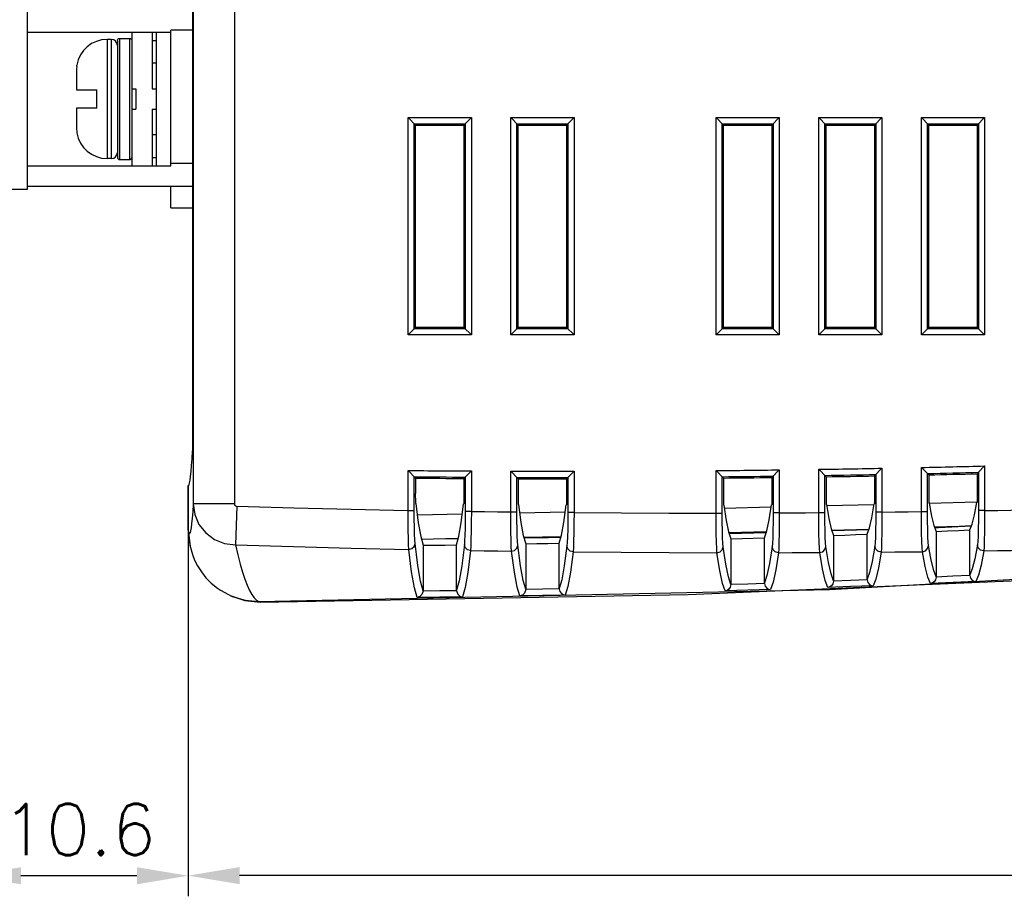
# Model space of a CAD drawing. Header units: millimetres. Extents: x 4204 to 4443, y -6141 to -6027.
# Tile 5 of 9: x 4285 to 4333, y -6141 to -6099. Entities that reach past the tile are written whole.
import ezdxf

# ---------------------------------------------------------------- set-up
doc = ezdxf.new("R2010")
doc.units = ezdxf.units.MM
doc.styles.get("Standard").update_dxf_attribs({"font": 'romans.shx'})
doc.dimstyles.new('1', dxfattribs={"dimtxt": 2.5, "dimasz": 2.5, "dimexe": 1, "dimexo": 1, "dimgap": 1, "dimtad": 1, "dimdec": 1, "dimzin": 1, "dimdsep": 46, "dimtxsty": 'Standard', "dimcen": -0.8, "dimclrt": 256, "dimadec": 0, "dimazin": 0, "dimtm": 1e-09, "dimtfac": 0.5, "dimtdec": 1, "dimtmove": 0, "dimatfit": 3, "dimfxl": 1, "dimlwd": -1, "dimarcsym": 0})

# ---------------------------------------------------------------- blocks, each defined once
blk = doc.blocks.new('*D63')
at = {"color": 0, "lineweight": -2}
for p, q in [((4292.961, -6122.409), (4292.961, -6141.348)), ((4382.961, -6126.431), (4382.961, -6141.348))]:
    blk.add_line(p, q, dxfattribs=at)
at = {"color": 0}
blk.add_line((4380.461, -6140.348), (4295.461, -6140.348), dxfattribs=at)
for points in [[(4295.461, -6139.931), (4295.461, -6140.764), (4292.961, -6140.348)], [(4380.461, -6139.931), (4380.461, -6140.764), (4382.961, -6140.348)]]:
    blk.add_solid(points, dxfattribs=at)
at = {"layer": 'Defpoints', "color": 0}
for p in [(4292.961, -6121.409), (4382.961, -6125.431), (4292.961, -6140.348)]:
    blk.add_point(p, dxfattribs=at)
at = {"insert": (4337.961, -6138.098), "char_height": 2.5, "attachment_point": 5}
blk.add_mtext('90', dxfattribs=at)
blk = doc.blocks.new('*D64')
at = {"color": 0, "lineweight": -2}
for p, q in [((4282.311, -6107.931), (4282.311, -6141.353)), ((4292.961, -6122.409), (4292.961, -6141.353))]:
    blk.add_line(p, q, dxfattribs=at)
at = {"color": 0}
blk.add_line((4290.461, -6140.353), (4284.811, -6140.353), dxfattribs=at)
for points in [[(4284.811, -6139.937), (4284.811, -6140.77), (4282.311, -6140.353)], [(4290.461, -6139.937), (4290.461, -6140.77), (4292.961, -6140.353)]]:
    blk.add_solid(points, dxfattribs=at)
at = {"layer": 'Defpoints', "color": 0}
for p in [(4282.311, -6106.931), (4292.961, -6121.409), (4282.311, -6140.353)]:
    blk.add_point(p, dxfattribs=at)
at = {"insert": (4287.636, -6138.103), "char_height": 2.5, "attachment_point": 5}
blk.add_mtext('10.6', dxfattribs=at)

msp = doc.modelspace()

# ---------------------------------------------------------------- linework, layer by layer
at = {"color": 7, "linetype": 'Continuous'}
for p, q in [((4293.206, -6031.821), (4293.206, -6122.242)), ((4295.206, -6031.821), (4295.206, -6122.242)), ((4293.189, -6118.691), (4293.189, -6035.371)), ((4285.113, -6067.611), (4285.113, -6106.931)), ((4285.111, -6099.281), (4292.111, -6099.281)), ((4289.011, -6099.631), (4289.011, -6105.431)), ((4289.211, -6099.631), (4289.011, -6099.631)), ((4289.211, -6099.631), (4289.211, -6105.431)), ((4289.516, -6099.651), (4289.53, -6099.623)), ((4289.53, -6099.623), (4289.552, -6099.601)), ((4289.552, -6099.601), (4289.58, -6099.586)), ((4289.58, -6099.586), (4289.611, -6099.582)), ((4289.611, -6099.582), (4289.611, -6105.481)), ((4289.611, -6099.582), (4290.111, -6099.582)), ((4290.111, -6105.481), (4290.111, -6099.582)), ((4290.111, -6099.582), (4290.142, -6099.586)), ((4290.142, -6099.586), (4290.17, -6099.601)), ((4290.17, -6099.601), (4290.192, -6099.623)), ((4290.192, -6099.623), (4290.206, -6099.651)), ((4290.211, -6099.281), (4290.211, -6105.781)), ((4291.211, -6099.281), (4291.211, -6102.031)), ((4291.411, -6105.781), (4291.411, -6099.281)), ((4292.111, -6105.781), (4292.111, -6099.181)), ((4293.189, -6099.181), (4292.111, -6099.181)), ((4289.511, -6099.682), (4289.516, -6099.651)), ((4289.511, -6099.682), (4289.511, -6105.381)), ((4290.206, -6099.651), (4290.211, -6099.682)), ((4291.211, -6099.681), (4291.411, -6099.681)), ((4287.53, -6100.951), (4287.53, -6100.889)), ((4291.411, -6100.781), (4291.211, -6100.781)), ((4287.511, -6101.205), (4287.511, -6102.081)), ((4290.211, -6102.031), (4290.411, -6102.031)), ((4290.411, -6102.031), (4290.411, -6103.031)), ((4291.211, -6102.031), (4291.411, -6102.031)), ((4287.511, -6102.081), (4288.511, -6102.081)), ((4288.511, -6102.981), (4288.511, -6102.081)), ((4287.511, -6102.981), (4287.511, -6103.857)), ((4288.511, -6102.981), (4287.511, -6102.981)), ((4290.211, -6103.031), (4290.411, -6103.031)), ((4291.211, -6103.031), (4291.211, -6105.781)), ((4291.211, -6103.031), (4291.411, -6103.031)), ((4304.038, -6103.808), (4303.671, -6103.441)), ((4303.671, -6114.021), (4303.671, -6103.441)), ((4303.671, -6103.441), (4306.751, -6103.441)), ((4306.384, -6103.808), (4306.751, -6103.441)), ((4306.751, -6103.441), (4306.751, -6114.021)), ((4309.038, -6103.808), (4308.671, -6103.441)), ((4308.671, -6114.021), (4308.671, -6103.441)), ((4308.671, -6103.441), (4311.751, -6103.441)), ((4311.384, -6103.808), (4311.751, -6103.441)), ((4311.751, -6103.441), (4311.751, -6114.021)), ((4319.038, -6103.808), (4318.671, -6103.441)), ((4318.671, -6103.441), (4321.751, -6103.441)), ((4318.671, -6114.021), (4318.671, -6103.441)), ((4321.384, -6103.808), (4321.751, -6103.441)), ((4321.751, -6103.441), (4321.751, -6114.021)), ((4323.671, -6103.441), (4326.751, -6103.441)), ((4324.038, -6103.808), (4323.671, -6103.441)), ((4323.671, -6114.021), (4323.671, -6103.441)), ((4326.384, -6103.808), (4326.751, -6103.441)), ((4326.751, -6103.441), (4326.751, -6114.021)), ((4328.671, -6103.441), (4331.751, -6103.441)), ((4329.038, -6103.808), (4328.671, -6103.441)), ((4328.671, -6114.021), (4328.671, -6103.441)), ((4331.384, -6103.808), (4331.751, -6103.441)), ((4331.751, -6103.441), (4331.751, -6114.021)), ((4303.971, -6113.721), (4303.971, -6103.741)), ((4303.971, -6103.741), (4306.451, -6103.741)), ((4304.038, -6113.654), (4304.038, -6103.808)), ((4304.038, -6103.808), (4306.384, -6103.808)), ((4306.384, -6103.808), (4306.384, -6113.654)), ((4306.451, -6103.741), (4306.451, -6113.721)), ((4308.971, -6113.721), (4308.971, -6103.741)), ((4308.971, -6103.741), (4311.451, -6103.741)), ((4309.038, -6113.654), (4309.038, -6103.808)), ((4309.038, -6103.808), (4311.384, -6103.808)), ((4311.384, -6103.808), (4311.384, -6113.654)), ((4311.451, -6103.741), (4311.451, -6113.721)), ((4318.971, -6103.741), (4321.451, -6103.741)), ((4318.971, -6113.721), (4318.971, -6103.741)), ((4319.038, -6103.808), (4321.384, -6103.808)), ((4319.038, -6113.654), (4319.038, -6103.808)), ((4321.384, -6103.808), (4321.384, -6113.654)), ((4321.451, -6103.741), (4321.451, -6113.721)), ((4323.971, -6103.741), (4326.451, -6103.741)), ((4323.971, -6113.721), (4323.971, -6103.741)), ((4324.038, -6103.808), (4326.384, -6103.808)), ((4324.038, -6113.654), (4324.038, -6103.808)), ((4326.384, -6103.808), (4326.384, -6113.654)), ((4326.451, -6103.741), (4326.451, -6113.721)), ((4328.971, -6103.741), (4331.451, -6103.741)), ((4328.971, -6113.721), (4328.971, -6103.741)), ((4329.038, -6103.808), (4331.384, -6103.808)), ((4329.038, -6113.654), (4329.038, -6103.808)), ((4331.384, -6103.808), (4331.384, -6113.654)), ((4331.451, -6103.741), (4331.451, -6113.721)), ((4287.53, -6104.111), (4287.53, -6104.173)), ((4291.411, -6104.281), (4291.211, -6104.281)), ((4291.211, -6105.381), (4291.411, -6105.381)), ((4285.111, -6105.781), (4292.111, -6105.781)), ((4289.211, -6105.431), (4289.011, -6105.431)), ((4289.611, -6105.481), (4290.111, -6105.481)), ((4293.189, -6105.681), (4292.111, -6105.681)), ((4285.111, -6106.771), (4293.189, -6106.771)), ((4292.111, -6107.831), (4292.111, -6106.771)), ((4285.113, -6106.931), (4282.311, -6106.931)), ((4292.111, -6107.831), (4293.189, -6107.831)), ((4303.671, -6114.021), (4304.038, -6113.654)), ((4306.751, -6114.021), (4303.671, -6114.021)), ((4306.451, -6113.721), (4303.971, -6113.721)), ((4306.384, -6113.654), (4304.038, -6113.654)), ((4306.751, -6114.021), (4306.384, -6113.654)), ((4308.671, -6114.021), (4309.038, -6113.654)), ((4311.751, -6114.021), (4308.671, -6114.021)), ((4311.451, -6113.721), (4308.971, -6113.721)), ((4311.384, -6113.654), (4309.038, -6113.654)), ((4311.751, -6114.021), (4311.384, -6113.654)), ((4318.671, -6114.021), (4319.038, -6113.654)), ((4321.751, -6114.021), (4318.671, -6114.021)), ((4321.451, -6113.721), (4318.971, -6113.721)), ((4321.384, -6113.654), (4319.038, -6113.654)), ((4321.751, -6114.021), (4321.384, -6113.654)), ((4323.671, -6114.021), (4324.038, -6113.654)), ((4326.751, -6114.021), (4323.671, -6114.021)), ((4326.451, -6113.721), (4323.971, -6113.721)), ((4326.384, -6113.654), (4324.038, -6113.654)), ((4326.751, -6114.021), (4326.384, -6113.654)), ((4328.671, -6114.021), (4329.038, -6113.654)), ((4331.751, -6114.021), (4328.671, -6114.021)), ((4331.451, -6113.721), (4328.971, -6113.721)), ((4331.384, -6113.654), (4329.038, -6113.654)), ((4331.751, -6114.021), (4331.384, -6113.654)), ((4304.038, -6120.992), (4303.671, -6120.622)), ((4303.671, -6122.561), (4303.671, -6120.622)), ((4306.451, -6120.943), (4306.751, -6120.645)), ((4306.751, -6120.645), (4306.751, -6122.611)), ((4309.038, -6121.021), (4308.671, -6120.654)), ((4308.671, -6122.636), (4308.671, -6120.654)), ((4311.751, -6120.658), (4311.384, -6121.024)), ((4311.751, -6120.658), (4311.751, -6122.667)), ((4319.038, -6120.988), (4318.671, -6120.625)), ((4318.671, -6122.692), (4318.671, -6120.625)), ((4321.751, -6120.591), (4321.384, -6120.962)), ((4321.751, -6120.591), (4321.751, -6122.684)), ((4324.038, -6120.925), (4323.671, -6120.564)), ((4323.671, -6122.673), (4323.671, -6120.564)), ((4326.751, -6120.511), (4326.384, -6120.885)), ((4326.751, -6120.511), (4326.751, -6122.645)), ((4328.971, -6120.766), (4328.671, -6120.472)), ((4328.671, -6122.622), (4328.671, -6120.472)), ((4331.451, -6120.708), (4331.384, -6120.777)), ((4331.451, -6120.708), (4331.751, -6120.401)), ((4331.451, -6120.708), (4331.451, -6122.574)), ((4331.751, -6120.401), (4331.751, -6122.574)), ((4303.971, -6122.561), (4303.971, -6120.925)), ((4304.038, -6120.992), (4304.038, -6121.743)), ((4306.451, -6120.943), (4306.384, -6121.01)), ((4306.384, -6121.01), (4306.384, -6122.239)), ((4306.451, -6120.943), (4306.451, -6122.611)), ((4308.971, -6122.636), (4308.971, -6120.954)), ((4309.038, -6121.021), (4309.038, -6122.27)), ((4311.384, -6121.024), (4311.384, -6122.29)), ((4311.451, -6120.958), (4311.451, -6122.667)), ((4318.971, -6122.692), (4318.971, -6120.922)), ((4319.038, -6120.988), (4319.038, -6122.306)), ((4321.384, -6120.962), (4321.384, -6122.296)), ((4321.451, -6120.895), (4321.451, -6122.684)), ((4323.971, -6122.673), (4323.971, -6120.859)), ((4324.038, -6120.925), (4324.038, -6122.276)), ((4326.384, -6120.885), (4326.384, -6122.251)), ((4326.451, -6120.817), (4326.451, -6122.645)), ((4328.971, -6120.766), (4329.038, -6120.831)), ((4328.971, -6122.622), (4328.971, -6120.766)), ((4329.038, -6120.831), (4329.038, -6122.214)), ((4331.384, -6120.777), (4331.384, -6122.174)), ((4292.961, -6123.529), (4292.961, -6121.345)), ((4292.975, -6123.593), (4292.975, -6121.348)), ((4331.373, -6122.168), (4329.048, -6122.225)), ((4331.384, -6122.174), (4331.374, -6122.174)), ((4295.206, -6122.242), (4293.206, -6122.242)), ((4295.321, -6122.365), (4295.267, -6124.241)), ((4303.671, -6122.561), (4303.971, -6122.561)), ((4306.384, -6122.239), (4306.374, -6122.239)), ((4306.751, -6122.611), (4306.451, -6122.611)), ((4308.671, -6122.636), (4308.971, -6122.636)), ((4309.038, -6122.27), (4309.048, -6122.27)), ((4311.325, -6122.644), (4309.104, -6122.691)), ((4311.384, -6122.29), (4311.374, -6122.29)), ((4319.038, -6122.306), (4319.048, -6122.306)), ((4321.355, -6122.413), (4319.073, -6122.469)), ((4321.384, -6122.296), (4321.374, -6122.296)), ((4324.038, -6122.276), (4324.048, -6122.276)), ((4326.375, -6122.291), (4324.05, -6122.347)), ((4326.384, -6122.251), (4326.374, -6122.251)), ((4326.751, -6122.645), (4326.451, -6122.645)), ((4328.671, -6122.622), (4328.971, -6122.622)), ((4329.038, -6122.214), (4329.048, -6122.214)), ((4331.751, -6122.574), (4331.451, -6122.574)), ((4306.308, -6122.749), (4304.121, -6122.795)), ((4311.751, -6122.667), (4311.451, -6122.667)), ((4318.671, -6122.692), (4318.971, -6122.692)), ((4321.751, -6122.684), (4321.451, -6122.684)), ((4323.671, -6122.673), (4323.971, -6122.673)), ((4292.961, -6123.529), (4293.048, -6124.305)), ((4319.292, -6123.637), (4321.129, -6123.594)), ((4324.3, -6123.519), (4326.116, -6123.476)), ((4329.322, -6123.401), (4329.502, -6123.396)), ((4329.397, -6123.585), (4329.397, -6125.809)), ((4329.502, -6123.396), (4331.108, -6123.31)), ((4331.024, -6125.708), (4331.024, -6123.515)), ((4309.305, -6123.872), (4311.121, -6123.83)), ((4319.397, -6123.95), (4319.397, -6126.177)), ((4321.024, -6126.096), (4321.024, -6123.899)), ((4324.397, -6123.783), (4324.397, -6126.008)), ((4326.024, -6125.917), (4326.024, -6123.722)), ((4293.048, -6124.305), (4293.071, -6124.371)), ((4304.397, -6124.263), (4304.397, -6126.477)), ((4306.024, -6126.448), (4306.024, -6124.243)), ((4309.397, -6124.19), (4309.397, -6126.404)), ((4311.024, -6126.362), (4311.024, -6124.159)), ((4317.305, -6126.666), (4338.125, -6125.775)), ((4295, -6126.701), (4295.721, -6126.946)), ((4295.721, -6126.946), (4296.47, -6127.024)), ((4296.47, -6127.024), (4317.305, -6126.666))]:
    msp.add_line(p, q, dxfattribs=at)
for points in [[(4287.53, -6100.951), (4287.516, -6101.074), (4287.511, -6101.205)], [(4287.511, -6103.857), (4287.516, -6103.988), (4287.53, -6104.111)], [(4304.048, -6122.205), (4304.044, -6122.127), (4304.041, -6122.018), (4304.038, -6121.886), (4304.038, -6121.743)], [(4331.024, -6123.515), (4331.141, -6123.23), (4331.257, -6122.784), (4331.374, -6122.174)], [(4293.206, -6122.242), (4293.179, -6122.627), (4293.153, -6122.949), (4293.127, -6123.211), (4293.101, -6123.415), (4293.075, -6123.561), (4293.05, -6123.65), (4293.025, -6123.686), (4293, -6123.667), (4292.975, -6123.593)], [(4293.206, -6122.242), (4293.278, -6122.761), (4293.484, -6123.243), (4293.81, -6123.656), (4294.236, -6123.973), (4294.733, -6124.173), (4295.267, -6124.241)], [(4295.206, -6122.242), (4295.209, -6122.272), (4295.221, -6122.301), (4295.239, -6122.327), (4295.263, -6122.347), (4295.291, -6122.36), (4295.321, -6122.365)], [(4295.321, -6122.365), (4298.105, -6122.44), (4300.889, -6122.505), (4303.671, -6122.561)], [(4303.707, -6124.461), (4303.694, -6124.246), (4303.683, -6123.926), (4303.676, -6123.521), (4303.672, -6123.056), (4303.671, -6122.561)], [(4304.012, -6124.176), (4303.998, -6123.994), (4303.987, -6123.722), (4303.978, -6123.377), (4303.973, -6122.981), (4303.971, -6122.561)], [(4304.05, -6122.22), (4304.049, -6122.212), (4304.048, -6122.205)], [(4304.05, -6122.22), (4304.167, -6123.161), (4304.282, -6123.837), (4304.397, -6124.263)], [(4306.024, -6124.243), (4306.139, -6123.825), (4306.256, -6123.162), (4306.374, -6122.239)], [(4306.451, -6122.611), (4306.449, -6123.035), (4306.443, -6123.434), (4306.434, -6123.78), (4306.423, -6124.052), (4306.409, -6124.231)], [(4306.751, -6122.611), (4306.748, -6123.111), (4306.741, -6123.579), (4306.731, -6123.986), (4306.719, -6124.305), (4306.705, -6124.517)], [(4306.751, -6122.611), (4307.391, -6122.62), (4308.031, -6122.628), (4308.671, -6122.636)], [(4308.71, -6124.548), (4308.696, -6124.338), (4308.685, -6124.018), (4308.677, -6123.61), (4308.672, -6123.139), (4308.671, -6122.636)], [(4309.013, -6124.261), (4308.999, -6124.083), (4308.987, -6123.811), (4308.978, -6123.464), (4308.973, -6123.063), (4308.971, -6122.636)], [(4309.048, -6122.27), (4309.165, -6123.153), (4309.281, -6123.789), (4309.397, -6124.19)], [(4311.024, -6124.159), (4311.14, -6123.768), (4311.256, -6123.149), (4311.374, -6122.29)], [(4319.048, -6122.306), (4319.165, -6123.06), (4319.281, -6123.606), (4319.397, -6123.95)], [(4321.024, -6123.899), (4321.14, -6123.561), (4321.256, -6123.03), (4321.374, -6122.296)], [(4324.048, -6122.276), (4324.164, -6122.966), (4324.281, -6123.467), (4324.397, -6123.783)], [(4326.024, -6123.722), (4326.14, -6123.412), (4326.256, -6122.923), (4326.374, -6122.251)], [(4326.451, -6122.645), (4326.449, -6123.095), (4326.442, -6123.514), (4326.433, -6123.871), (4326.42, -6124.14), (4326.405, -6124.302)], [(4326.751, -6122.645), (4326.749, -6123.176), (4326.744, -6123.668), (4326.735, -6124.088), (4326.722, -6124.404), (4326.708, -6124.594)], [(4326.751, -6122.645), (4327.391, -6122.638), (4328.031, -6122.63), (4328.671, -6122.622)], [(4328.722, -6124.573), (4328.706, -6124.386), (4328.693, -6124.071), (4328.682, -6123.65), (4328.674, -6123.155), (4328.671, -6122.622)], [(4329.017, -6124.28), (4329.002, -6124.121), (4328.989, -6123.853), (4328.979, -6123.495), (4328.973, -6123.075), (4328.971, -6122.622)], [(4329.048, -6122.214), (4329.164, -6122.842), (4329.28, -6123.298), (4329.397, -6123.585)], [(4331.451, -6122.574), (4331.449, -6123.031), (4331.442, -6123.455), (4331.432, -6123.815), (4331.419, -6124.082), (4331.404, -6124.239)], [(4331.751, -6122.574), (4331.75, -6123.113), (4331.745, -6123.611), (4331.736, -6124.034), (4331.723, -6124.349), (4331.708, -6124.532)], [(4331.751, -6122.574), (4332.391, -6122.563), (4333.031, -6122.551), (4333.671, -6122.539)], [(4311.451, -6122.667), (4311.449, -6123.098), (4311.443, -6123.501), (4311.434, -6123.85), (4311.422, -6124.122), (4311.408, -6124.297)], [(4311.751, -6122.667), (4311.748, -6123.175), (4311.742, -6123.649), (4311.732, -6124.059), (4311.72, -6124.378), (4311.706, -6124.585)], [(4311.751, -6122.667), (4314.058, -6122.682), (4316.365, -6122.691), (4318.671, -6122.692)], [(4318.715, -6124.625), (4318.701, -6124.426), (4318.689, -6124.108), (4318.679, -6123.693), (4318.673, -6123.211), (4318.671, -6122.692)], [(4319.015, -6124.335), (4319.001, -6124.166), (4318.988, -6123.895), (4318.979, -6123.543), (4318.973, -6123.132), (4318.971, -6122.692)], [(4321.451, -6122.684), (4321.449, -6123.128), (4321.443, -6123.541), (4321.433, -6123.896), (4321.42, -6124.166), (4321.406, -6124.332)], [(4321.751, -6122.684), (4321.749, -6123.207), (4321.743, -6123.693), (4321.734, -6124.11), (4321.722, -6124.427), (4321.707, -6124.623)], [(4321.751, -6122.684), (4322.391, -6122.681), (4323.031, -6122.677), (4323.671, -6122.673)], [(4323.718, -6124.615), (4323.704, -6124.422), (4323.691, -6124.105), (4323.68, -6123.688), (4323.674, -6123.199), (4323.671, -6122.673)], [(4324.016, -6124.324), (4324.002, -6124.16), (4323.989, -6123.89), (4323.979, -6123.535), (4323.973, -6123.119), (4323.971, -6122.673)], [(4292.975, -6123.593), (4293.04, -6124.258), (4293.162, -6124.709)], [(4326.112, -6123.504), (4325.511, -6123.525), (4324.911, -6123.545), (4324.31, -6123.565)], [(4331.112, -6123.316), (4330.511, -6123.34), (4329.911, -6123.364), (4329.31, -6123.387)], [(4329.397, -6123.585), (4329.94, -6123.562), (4330.482, -6123.539), (4331.024, -6123.515)], [(4306.112, -6123.946), (4305.511, -6123.955), (4304.911, -6123.964), (4304.31, -6123.973)], [(4311.112, -6123.883), (4310.511, -6123.893), (4309.911, -6123.902), (4309.31, -6123.91)], [(4321.112, -6123.662), (4320.511, -6123.679), (4319.911, -6123.695), (4319.31, -6123.711)], [(4319.397, -6123.95), (4319.94, -6123.933), (4320.482, -6123.916), (4321.024, -6123.899)], [(4324.397, -6123.783), (4324.94, -6123.763), (4325.482, -6123.743), (4326.024, -6123.722)], [(4295.267, -6124.241), (4298.081, -6124.325), (4300.894, -6124.398), (4303.707, -6124.461)], [(4295.267, -6124.241), (4295.38, -6124.734), (4295.493, -6125.176), (4295.606, -6125.568), (4295.719, -6125.912), (4295.832, -6126.208), (4295.945, -6126.458), (4296.059, -6126.661), (4296.173, -6126.82), (4296.288, -6126.934), (4296.404, -6127.004)], [(4303.707, -6124.461), (4303.858, -6124.423), (4303.97, -6124.319), (4304.012, -6124.176)], [(4304.111, -6126.8), (4303.978, -6126.338), (4303.843, -6125.563), (4303.707, -6124.461)], [(4304.397, -6126.477), (4304.269, -6126.01), (4304.141, -6125.248), (4304.012, -6124.176)], [(4304.397, -6124.263), (4304.94, -6124.257), (4305.482, -6124.25), (4306.024, -6124.243)], [(4306.409, -6124.231), (4306.279, -6125.265), (4306.151, -6125.998), (4306.024, -6126.448)], [(4306.705, -6124.517), (4306.576, -6125.58), (4306.447, -6126.325), (4306.318, -6126.771)], [(4306.705, -6124.517), (4306.558, -6124.476), (4306.45, -6124.372), (4306.409, -6124.231)], [(4306.705, -6124.517), (4307.373, -6124.528), (4308.041, -6124.538), (4308.71, -6124.548)], [(4308.71, -6124.548), (4308.86, -6124.51), (4308.971, -6124.405), (4309.013, -6124.261)], [(4309.113, -6126.726), (4308.98, -6126.295), (4308.846, -6125.573), (4308.71, -6124.548)], [(4309.397, -6126.404), (4309.27, -6125.969), (4309.142, -6125.259), (4309.013, -6124.261)], [(4309.397, -6124.19), (4309.94, -6124.18), (4310.482, -6124.17), (4311.024, -6124.159)], [(4311.408, -6124.297), (4311.279, -6125.257), (4311.151, -6125.941), (4311.024, -6126.362)], [(4311.706, -6124.585), (4311.558, -6124.544), (4311.449, -6124.439), (4311.408, -6124.297)], [(4318.715, -6124.625), (4318.865, -6124.585), (4318.974, -6124.479), (4319.015, -6124.335)], [(4319.397, -6126.166), (4319.27, -6125.793), (4319.143, -6125.185), (4319.015, -6124.335)], [(4321.406, -6124.332), (4321.278, -6125.149), (4321.151, -6125.734), (4321.024, -6126.096)], [(4321.707, -6124.623), (4321.557, -6124.584), (4321.447, -6124.477), (4321.406, -6124.332)], [(4323.718, -6124.615), (4323.867, -6124.575), (4323.976, -6124.468), (4324.016, -6124.324)], [(4324.397, -6126.001), (4324.27, -6125.658), (4324.143, -6125.101), (4324.016, -6124.324)], [(4326.405, -6124.302), (4326.277, -6125.047), (4326.151, -6125.584), (4326.024, -6125.917)], [(4326.708, -6124.594), (4326.557, -6124.555), (4326.446, -6124.448), (4326.405, -6124.302)], [(4326.708, -6124.594), (4327.379, -6124.587), (4328.05, -6124.58), (4328.722, -6124.573)], [(4328.722, -6124.573), (4328.869, -6124.532), (4328.977, -6124.425), (4329.017, -6124.28)], [(4329.12, -6126.121), (4328.988, -6125.812), (4328.855, -6125.297), (4328.722, -6124.573)], [(4329.397, -6125.805), (4329.27, -6125.493), (4329.144, -6124.985), (4329.017, -6124.28)], [(4331.404, -6124.239), (4331.277, -6124.914), (4331.151, -6125.402), (4331.024, -6125.708)], [(4331.708, -6124.532), (4331.582, -6125.225), (4331.456, -6125.721), (4331.328, -6126.024)], [(4331.708, -6124.532), (4331.557, -6124.494), (4331.445, -6124.386), (4331.404, -6124.239)], [(4331.708, -6124.532), (4332.381, -6124.522), (4333.053, -6124.51), (4333.725, -6124.498)], [(4293.162, -6124.709), (4293.268, -6124.98), (4293.412, -6125.267), (4293.598, -6125.562), (4293.818, -6125.842), (4294.078, -6126.107), (4294.378, -6126.351), (4294.53, -6126.455)], [(4311.706, -6124.585), (4311.577, -6125.572), (4311.449, -6126.267), (4311.32, -6126.683)], [(4311.706, -6124.585), (4314.043, -6124.605), (4316.379, -6124.619), (4318.715, -6124.625)], [(4319.117, -6126.485), (4318.984, -6126.115), (4318.85, -6125.498), (4318.715, -6124.625)], [(4321.707, -6124.623), (4321.579, -6125.462), (4321.452, -6126.057), (4321.324, -6126.415)], [(4321.707, -6124.623), (4322.378, -6124.621), (4323.048, -6124.618), (4323.718, -6124.615)], [(4324.119, -6126.318), (4323.986, -6125.979), (4323.853, -6125.413), (4323.718, -6124.615)], [(4326.708, -6124.594), (4326.581, -6125.359), (4326.454, -6125.904), (4326.326, -6126.235)], [(4324.397, -6126.008), (4324.366, -6126.138), (4324.298, -6126.233), (4324.211, -6126.293), (4324.119, -6126.318)], [(4326.026, -6125.947), (4325.211, -6125.978), (4324.397, -6126.008)], [(4326.026, -6125.947), (4326.025, -6125.937), (4326.025, -6125.927), (4326.024, -6125.917)], [(4326.026, -6125.947), (4326.067, -6126.076), (4326.142, -6126.165), (4326.233, -6126.217), (4326.326, -6126.235)], [(4329.397, -6125.809), (4329.367, -6125.94), (4329.299, -6126.036), (4329.213, -6126.095), (4329.12, -6126.121)], [(4331.026, -6125.737), (4330.211, -6125.774), (4329.397, -6125.809)], [(4331.026, -6125.737), (4331.025, -6125.727), (4331.025, -6125.718), (4331.024, -6125.708)], [(4331.026, -6125.737), (4331.068, -6125.866), (4331.143, -6125.955), (4331.234, -6126.007), (4331.328, -6126.024)], [(4294.53, -6126.455), (4295.093, -6126.75), (4295.737, -6126.942), (4296.404, -6127.004)], [(4306.026, -6126.476), (4305.211, -6126.487), (4304.397, -6126.498)], [(4304.397, -6126.477), (4304.397, -6126.484), (4304.397, -6126.491), (4304.397, -6126.498)], [(4306.026, -6126.476), (4306.025, -6126.467), (4306.024, -6126.457), (4306.024, -6126.448)], [(4306.026, -6126.476), (4306.087, -6126.638), (4306.196, -6126.735), (4306.318, -6126.771)], [(4309.397, -6126.422), (4309.341, -6126.586), (4309.235, -6126.686), (4309.113, -6126.726)], [(4311.026, -6126.39), (4310.211, -6126.406), (4309.397, -6126.422)], [(4309.397, -6126.404), (4309.397, -6126.41), (4309.397, -6126.416), (4309.397, -6126.422)], [(4311.026, -6126.39), (4311.025, -6126.381), (4311.025, -6126.371), (4311.024, -6126.362)], [(4311.026, -6126.39), (4311.066, -6126.518), (4311.139, -6126.608), (4311.228, -6126.662), (4311.32, -6126.683)], [(4319.397, -6126.177), (4319.365, -6126.305), (4319.296, -6126.4), (4319.21, -6126.459), (4319.117, -6126.485)], [(4321.324, -6126.415), (4320.22, -6126.451), (4319.117, -6126.485)], [(4321.026, -6126.125), (4320.211, -6126.152), (4319.397, -6126.177)], [(4321.026, -6126.125), (4321.025, -6126.116), (4321.025, -6126.106), (4321.024, -6126.096)], [(4321.026, -6126.125), (4321.067, -6126.254), (4321.141, -6126.344), (4321.231, -6126.396), (4321.324, -6126.415)], [(4326.326, -6126.235), (4325.222, -6126.277), (4324.119, -6126.318)], [(4331.328, -6126.024), (4330.224, -6126.073), (4329.12, -6126.121)], [(4304.397, -6126.498), (4304.339, -6126.661), (4304.233, -6126.76), (4304.111, -6126.8)], [(4306.318, -6126.771), (4305.215, -6126.786), (4304.111, -6126.8)], [(4311.32, -6126.683), (4310.217, -6126.705), (4309.113, -6126.726)]]:
    msp.add_lwpolyline(points, dxfattribs=at)
at = {"linetype": 'Continuous'}
msp.add_lwpolyline([(4296.404, -6127.004), (4324.204, -6126.417), (4351.967, -6124.878), (4379.661, -6122.391)], dxfattribs=at)
at = {"color": 7, "linetype": 'Continuous'}
for centre, radius, start, end in [((4289.011, -6101.131), 1.5, 90, 170.719), ((4289.211, -6099.931), 0.3, 0, 90), ((4289.011, -6103.931), 1.5, 189.281, 270), ((4289.211, -6105.131), 0.3, 270, 0), ((4289.611, -6105.381), 0.1, 180, 270), ((4290.111, -6105.381), 0.1, 270, 360), ((4311.313, -5308.448), 812.21, 269.460938, 269.678175), ((4311.313, -5308.448), 812.21, 269.813661, 270.030892), ((4311.313, -5308.448), 812.21, 270.519099, 270.736343), ((4311.313, -5308.448), 812.21, 270.87184, 271.089103), ((4311.313, -5308.448), 812.21, 271.224615, 271.441905), ((4311.313, -5308.448), 812.51, 271.24531, 271.420224), ((4311.313, -5308.448), 812.51, 269.48228, 269.657152), ((4311.313, -5308.448), 812.577, 269.487027, 269.652475), ((4311.313, -5308.448), 812.51, 269.834872, 270.009739), ((4311.313, -5308.448), 812.577, 269.83959, 270.005034), ((4311.313, -5308.448), 812.51, 270.54005, 270.714927), ((4311.313, -5308.448), 812.577, 270.54471, 270.710164), ((4311.313, -5308.448), 812.51, 270.892663, 271.067555), ((4311.313, -5308.448), 812.577, 270.897295, 271.062763), ((4311.313, -5308.448), 812.577, 271.249913, 271.415402)]:
    msp.add_arc(centre, radius, start, end, dxfattribs=at)
for centre, major_axis, start_param, end_param in [((4293.171, -6118.691), (0, 1.01), -2.857201, -1.570796), ((4292.97, -6079.335), (0, 42.014), -3.135168, -2.857201)]:
    msp.add_ellipse(centre, major_axis=major_axis, ratio=0.017455, start_param=start_param, end_param=end_param, dxfattribs=at)

# ---------------------------------------------------------------- dimensions: what is measured, and where the dimension line sits
dim = msp.add_linear_dim(base=(4282.311, -6140.353), p1=(4292.961, -6121.409), p2=(4282.311, -6106.931), text='10.6', dimstyle='1', override={"dimzin": 9, "dimpost": '\\X'})
dim.commit()
dim.dimension.update_dxf_attribs({"geometry": '*D64', "text_midpoint": (4287.636, -6138.103)})
dim = msp.add_linear_dim(base=(4292.961, -6140.348), p1=(4382.961, -6125.431), p2=(4292.961, -6121.409), dimstyle='1', override={"dimzin": 9, "dimpost": '\\X'})
dim.commit()
dim.dimension.update_dxf_attribs({"geometry": '*D63', "text_midpoint": (4337.961, -6138.098)})

doc.saveas('drawing.dxf')
